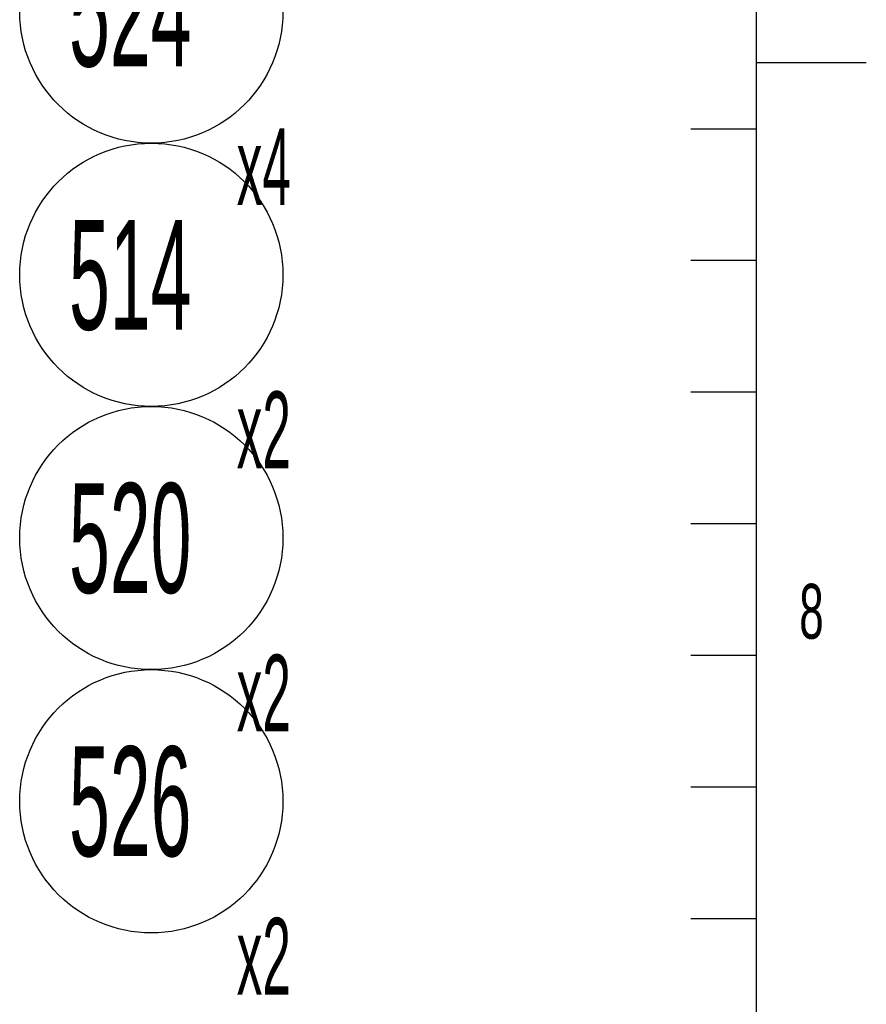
# Model space of a CAD drawing. Header units: millimetres. Extents: x 0 to 8390, y -1 to 5930.
# Tile 63 of 65: x 7974 to 8360, y 3671 to 4120. Entities that reach past the tile are written whole.
import ezdxf

# ---------------------------------------------------------------- set-up
doc = ezdxf.new("R2010")
doc.units = ezdxf.units.MM
doc.header["$LTSCALE"] = 462.55
doc.layers.get('0').update_dxf_attribs({"linetype": 'CONTINUOUS'})
doc.styles.get("Standard").update_dxf_attribs({"font": 'txt', "width": 0.5})
doc.styles.add('TEXTSTYLE_2', font='txt', dxfattribs={"width": 0.6})

# ---------------------------------------------------------------- blocks, each defined once
blk = doc.blocks.new('BOM BALLOON 182_BL100', base_point=(8040.99, 3989.3))
at = {"color": 2, "linetype": 'Continuous'}
blk.add_circle((8034.03, 4003.39), 60, dxfattribs=at)
at = {"color": 2, "linetype": 'Continuous', "width": 0.5}
for s, height, p in [('514', 50, (7996.53, 3978.39)), ('x2', 35, (8072.96, 3915.22))]:
    blk.add_text(s, height=height, dxfattribs=at).set_placement(p)
blk = doc.blocks.new('BOM BALLOON 188_BL102', base_point=(8040.99, 3869.3))
at = {"color": 2, "linetype": 'Continuous'}
blk.add_circle((8034.03, 3883.39), 60, dxfattribs=at)
at = {"color": 2, "linetype": 'Continuous', "width": 0.5}
for s, height, p in [('520', 50, (7996.53, 3858.39)), ('x2', 35, (8072.96, 3795.22))]:
    blk.add_text(s, height=height, dxfattribs=at).set_placement(p)
blk = doc.blocks.new('BOM BALLOON 192_BL103', base_point=(8040.99, 4109.3))
at = {"color": 2, "linetype": 'Continuous'}
blk.add_circle((8034.03, 4123.39), 60, dxfattribs=at)
at = {"color": 2, "linetype": 'Continuous', "width": 0.5}
for s, height, p in [('524', 50, (7996.53, 4098.39)), ('x4', 35, (8072.96, 4035.22))]:
    blk.add_text(s, height=height, dxfattribs=at).set_placement(p)
blk = doc.blocks.new('BOM BALLOON 194_BL104', base_point=(8040.99, 3749.3))
at = {"color": 2, "linetype": 'Continuous'}
blk.add_circle((8034.03, 3763.39), 60, dxfattribs=at)
at = {"color": 2, "linetype": 'Continuous', "width": 0.5}
for s, height, p in [('526', 50, (7996.53, 3738.39)), ('x2', 35, (8072.96, 3675.22))]:
    blk.add_text(s, height=height, dxfattribs=at).set_placement(p)

msp = doc.modelspace()

# ---------------------------------------------------------------- linework, layer by layer
at = {"color": 7, "linetype": 'Continuous'}
msp.add_line((8310, 100), (8310, 5840), dxfattribs=at)
at = {"color": 2, "linetype": 'Continuous'}
for p, q in [((8360, 4100), (8310, 4100)), ((8280, 4070), (8310, 4070)), ((8280, 4010), (8310, 4010)), ((8280, 3950), (8310, 3950)), ((8280, 3890), (8310, 3890)), ((8280, 3830), (8310, 3830)), ((8280, 3770), (8310, 3770)), ((8280, 3710), (8310, 3710))]:
    msp.add_line(p, q, dxfattribs=at)

# ---------------------------------------------------------------- block references
for name, p in [('BOM BALLOON 192_BL103', (8040.99, 4109.3)), ('BOM BALLOON 182_BL100', (8040.99, 3989.3)), ('BOM BALLOON 188_BL102', (8040.99, 3869.3)), ('BOM BALLOON 194_BL104', (8040.99, 3749.3))]:
    msp.add_blockref(name, p, dxfattribs=at)

# ---------------------------------------------------------------- texts
at = {"color": 2, "linetype": 'Continuous', "insert": (8335, 3862.5), "char_height": 25, "width": 15, "attachment_point": 2, "line_spacing_factor": 0.9, "style": 'TEXTSTYLE_2'}
msp.add_mtext('8', dxfattribs=at)

doc.saveas('drawing.dxf')
